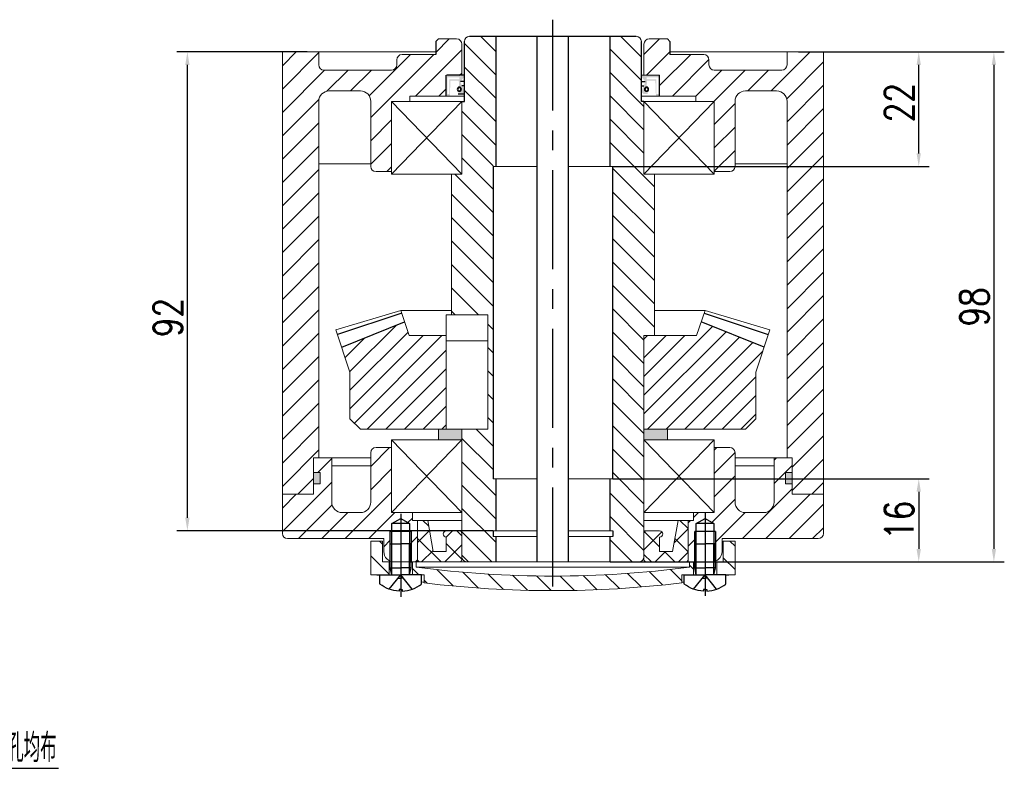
# Model space of a CAD drawing. Header units: inches. Extents: x 331 to 12887, y -474 to 4488.
# Tile 5 of 122: x 2855 to 3045, y -235 to -91. Entities that reach past the tile are written whole.
import ezdxf

# ---------------------------------------------------------------- set-up
doc = ezdxf.new("R2010")
doc.units = ezdxf.units.IN
doc.header["$LTSCALE"] = 10
doc.header["$MEASUREMENT"] = 0
doc.linetypes.add('CENTER', pattern=[10.16, 6.35, -1.27, 1.27, -1.27])
doc.linetypes.add('HIDDEN', pattern=[1.905, 1.27, -0.635])
for name, color, linetype in [('1轮廓实线层', 7, 'Continuous'), ('2细线层', 4, 'Continuous'), ('3中心线层', 1, 'CENTER'), ('4虚线层', 6, 'HIDDEN'), ('5剖面线层', 2, 'Continuous'), ('7标注层', 4, 'Continuous')]:
    doc.layers.add(name, color=color, linetype=linetype)
doc.styles.add('PC_TEXTSTYLE', font='isocp.shx', dxfattribs={"width": 0.8, "bigfont": 'HZFS.SHX'})
doc.styles.add('TH_GBDIM', font='romans.shx', dxfattribs={"width": 0.8, "bigfont": 'gbcbig.shx'})
doc.dimstyles.new('TH_GBDIM', dxfattribs={"dimtxt": 3.5, "dimasz": 2.5, "dimexe": 2, "dimexo": 0, "dimgap": 1, "dimtad": 1, "dimdec": 4, "dimdsep": 46, "dimtxsty": 'TH_GBDIM', "dimcen": 0.09, "dimclrd": 4, "dimclre": 4, "dimclrt": 3, "dimadec": 0, "dimazin": 0, "dimtfac": 1, "dimtdec": 4, "dimtmove": 0, "dimatfit": 3, "dimfxl": 1, "dimtzin": 0, "dimarcsym": 0})
doc.dimstyles.new('直径标注A3', dxfattribs={"dimtxt": 3.5, "dimasz": 3, "dimexe": 2, "dimexo": 0.0625, "dimgap": 1, "dimtad": 1, "dimtih": 1, "dimtoh": 1, "dimdsep": 46, "dimtxsty": 'PC_TEXTSTYLE', "dimsah": 1, "dimcen": 0.09, "dimclrt": 3, "dimadec": 0, "dimazin": 0, "dimtfac": 0.7, "dimtmove": 0, "dimatfit": 0, "dimfxl": 1, "dimtzin": 0, "dimarcsym": 0})
pattern_1 = [(45, (2335.1374, -388.2006), (-2.245064, 2.245064), [])]
pattern_2 = [(45, (1776.156, -332.8823), (-2.245064, 2.245064), []), (135, (1776.156, -332.8823), (-2.245064, -2.245064), [])]
pattern_3 = [(315, (-154.8456, 166.89), (2.245064, 2.245064), [])]

# ---------------------------------------------------------------- blocks, each defined once
blk = doc.blocks.new('A$C74117F13')
at = {"linetype": 'Continuous', "lineweight": 0}
h = blk.add_hatch(dxfattribs=at)
h.set_pattern_fill('ANSI31', color=4, angle=-90, style=0)
h.set_pattern_definition(pattern_3)
h.paths.add_polyline_path([(2.25, 10.7), (0, 10.7), (0, 4.2), (3.5, 4.2), (3.5, 6.7), (2.25, 6.7)], flags=0)
h = blk.add_hatch(dxfattribs=at)
h.set_pattern_fill('ANSI31', color=4, angle=-90, style=0)
h.set_pattern_definition(pattern_3)
h.paths.add_polyline_path([(70, 10.7), (67.75, 10.7), (67.75, 6.7), (66.5, 6.7), (66.5, 4.2), (70, 4.2)], flags=0)
at = {"layer": '5剖面线层'}
h = blk.add_hatch(dxfattribs=at)
h.set_pattern_fill('ANSI31', color=4, angle=-90, style=0)
h.set_pattern_definition([(315, (-138.2244, 164.8017), (2.245064, 2.245064), [])])
h.paths.add_polyline_path([(35, 4), (35, 1.2, 0.030167), (59.75, 2.69), (59.75, 4.2), (62, 4.2), (62, 6.7), (61.25, 6.7), (61.25, 5.7, -0.032451)])
h.paths.add_polyline_path([(35, 1.2), (35, 4, -0.032451), (8.75, 5.7), (8.75, 6.7), (8, 6.7), (8, 4.2), (10.25, 4.2), (10.25, 2.69, 0.030167)])
at = {"color": 7, "linetype": 'Continuous', "lineweight": 15}
for p, q in [((0, 4.2), (0, 10.7)), ((0, 10.7), (2.25, 10.7)), ((2.25, 10.7), (2.25, 6.7)), ((67.75, 6.7), (67.75, 10.7)), ((67.75, 10.7), (70, 10.7)), ((70, 10.7), (70, 4.2)), ((2.25, 6.7), (3.5, 6.7)), ((3.5, 6.7), (3.5, 4.2)), ((8, 4.2), (8, 6.7)), ((8, 6.7), (8.75, 6.7)), ((8.75, 6.7), (8.75, 5.7)), ((61.25, 6.7), (8.75, 6.7)), ((61.25, 5.7), (8.75, 5.7)), ((61.25, 5.7), (61.25, 6.7)), ((61.25, 6.7), (62, 6.7)), ((62, 6.7), (62, 4.2)), ((66.5, 4.2), (66.5, 6.7)), ((66.5, 6.7), (67.75, 6.7)), ((0, 4.2), (3.5, 4.2)), ((3.5, 4.2), (8, 4.2)), ((8, 4.2), (10.25, 4.2)), ((10.25, 2.69), (10.25, 4.2)), ((59.75, 4.2), (62, 4.2)), ((59.75, 4.2), (59.75, 2.69)), ((62, 4.2), (66.5, 4.2)), ((66.5, 4.2), (70, 4.2))]:
    blk.add_line(p, q, dxfattribs=at)
for centre, radius, start, end in [((35, 206.86), 202.87, 262.5653, 277.4347), ((35.04, 193.53), 192.34, 259.8629, 260.0315), ((34.96, 193.53), 192.34, 279.9685, 280.1371), ((35.04, 193.53), 192.34, 262.443, 262.5932), ((35, 206.86), 205.67, 263.0883, 276.9117), ((34.96, 193.53), 192.34, 277.4068, 277.557)]:
    blk.add_arc(centre, radius, start, end, dxfattribs=at)
at = {"layer": '1轮廓实线层'}
for p, q in [((4.05, 14.08), (5.75, 15.07)), ((7.45, 14.08), (4.05, 14.08)), ((4.05, 6.64), (4.05, 14.08)), ((5.75, 15.07), (7.45, 14.08)), ((7.45, 14.08), (7.45, 6.58)), ((62.55, 14.08), (64.25, 15.07)), ((65.95, 14.08), (62.55, 14.08)), ((62.55, 6.64), (62.55, 14.08)), ((64.25, 15.07), (65.95, 14.08)), ((65.95, 14.08), (65.95, 6.58)), ((7.75, 12.58), (3.75, 12.58)), ((66.25, 12.58), (62.25, 12.58))]:
    blk.add_line(p, q, dxfattribs=at)
at = {"layer": '1轮廓实线层', "extrusion": (1.22465e-16, -7.4988e-33, -1)}
for points in [[(-3.75, 5.6), (-3.75, 10.2), (-5.75, 10.2)], [(-62.25, 5.6), (-62.25, 10.2), (-64.25, 10.2)], [(-4.05, 4.2), (-3.75, 5.6), (-5.75, 5.6)], [(-62.55, 4.2), (-62.25, 5.6), (-64.25, 5.6)]]:
    blk.add_lwpolyline(points, dxfattribs=at)
at = {"layer": '1轮廓实线层'}
for points in [[(7.75, 5.6), (7.75, 10.2), (5.75, 10.2)], [(66.25, 5.6), (66.25, 10.2), (64.25, 10.2)], [(7.45, 4.2), (7.75, 5.6), (5.75, 5.6)], [(9.75, 2.47), (9.75, 4.2), (5.75, 4.2)], [(65.95, 4.2), (66.25, 5.6), (64.25, 5.6)], [(68.25, 2.47), (68.25, 4.2), (64.25, 4.2)], [(5.75, 1.41), (6.06, 1.41), (6.06, 1.1)], [(64.25, 1.41), (64.56, 1.41), (64.56, 1.1)]]:
    blk.add_lwpolyline(points, dxfattribs=at)
at = {"layer": '1轮廓实线层', "extrusion": (-1.22465e-16, 7.4988e-33, -1)}
for points in [[(-1.75, 2.47), (-1.75, 4.2), (-5.75, 4.2)], [(-60.25, 2.47), (-60.25, 4.2), (-64.25, 4.2)], [(-5.75, 1.41), (-5.44, 1.41), (-5.44, 1.1)], [(-64.25, 1.41), (-63.94, 1.41), (-63.94, 1.1)]]:
    blk.add_lwpolyline(points, dxfattribs=at)
for centre in [(-5.75, 7.59), (-64.25, 7.59)]:
    blk.add_arc(centre, 6.5, 272.7336, 307.9799, dxfattribs=at)
at = {"layer": '1轮廓实线层'}
for centre in [(5.75, 7.59), (64.25, 7.59)]:
    blk.add_arc(centre, 6.5, 272.7336, 307.9799, dxfattribs=at)
at = {"layer": '2细线层'}
for p, q in [((3.75, 6.73), (3.75, 12.58)), ((7.75, 12.58), (7.75, 6.58)), ((62.25, 6.73), (62.25, 12.58)), ((66.25, 12.58), (66.25, 6.58))]:
    blk.add_line(p, q, dxfattribs=at)
at = {"layer": '2细线层', "extrusion": (1.22465e-16, -7.4988e-33, -1)}
for points in [[(-4.05, 4.2), (-4.05, 10.2)], [(-62.55, 4.2), (-62.55, 10.2)]]:
    blk.add_lwpolyline(points, dxfattribs=at)
at = {"layer": '2细线层'}
for points in [[(7.45, 4.2), (7.45, 10.2)], [(65.95, 4.2), (65.95, 10.2)]]:
    blk.add_lwpolyline(points, dxfattribs=at)
at = {"layer": '3中心线层'}
for p, q in [((5.75, 15.92), (5.75, 0)), ((64.25, 16.3), (64.25, 0.19))]:
    blk.add_line(p, q, dxfattribs=at)
at = {"layer": '4虚线层', "extrusion": (-1.22465e-16, 7.4988e-33, -1)}
for p, q in [((3.55, 1.47), (5.75, 4.2)), ((62.05, 1.47), (64.25, 4.2)), ((5.25, 3.58), (5.75, 3.58)), ((63.75, 3.58), (64.25, 3.58))]:
    blk.add_line(p, q, dxfattribs=at)
at = {"layer": '4虚线层'}
for p, q in [((7.95, 1.47), (5.75, 4.2)), ((66.45, 1.47), (64.25, 4.2)), ((6.25, 3.58), (5.75, 3.58)), ((64.75, 3.58), (64.25, 3.58))]:
    blk.add_line(p, q, dxfattribs=at)
blk = doc.blocks.new('*D358')
at = {"layer": '7标注层', "color": 4, "lineweight": -2, "transparency": 16777216}
for p, q in [((2969.47, -179.59), (3030.29, -179.59)), ((3028.29, -182.09), (3028.29, -193.09)), ((2968.97, -195.59), (3030.29, -195.59))]:
    blk.add_line(p, q, dxfattribs=at)
at = {"layer": '7标注层', "color": 4, "transparency": 16777216}
for points in [[(3027.87, -182.09), (3028.7, -182.09), (3028.29, -179.59)], [(3027.87, -193.09), (3028.7, -193.09), (3028.29, -195.59)]]:
    blk.add_solid(points, dxfattribs=at)
at = {"layer": 'Defpoints', "color": 0, "transparency": 16777216}
for p in [(2969.47, -179.59), (2968.97, -195.59), (3028.29, -195.59)]:
    blk.add_point(p, dxfattribs=at)
at = {"layer": '7标注层', "color": 3, "transparency": 16777216, "insert": (3024.54, -187.59), "char_height": 5.5, "attachment_point": 5, "rotation": 90, "style": 'TH_GBDIM'}
blk.add_mtext('16', dxfattribs=at)
blk = doc.blocks.new('*D361')
at = {"layer": '7标注层', "color": 4, "lineweight": -2, "transparency": 16777216}
for p, q in [((3005.19, -97.59), (3030.29, -97.59)), ((3028.29, -117.09), (3028.29, -100.09)), ((2969.47, -119.59), (3030.29, -119.59))]:
    blk.add_line(p, q, dxfattribs=at)
at = {"layer": '7标注层', "color": 4, "transparency": 16777216}
for points in [[(3027.87, -100.09), (3028.7, -100.09), (3028.29, -97.59)], [(3027.87, -117.09), (3028.7, -117.09), (3028.29, -119.59)]]:
    blk.add_solid(points, dxfattribs=at)
at = {"layer": 'Defpoints', "color": 0, "transparency": 16777216}
for p in [(3005.19, -97.59), (3028.29, -97.59), (2969.47, -119.59)]:
    blk.add_point(p, dxfattribs=at)
at = {"layer": '7标注层', "color": 3, "transparency": 16777216, "insert": (3024.54, -107.34), "char_height": 5.5, "attachment_point": 5, "rotation": 90, "style": 'TH_GBDIM'}
blk.add_mtext('22', dxfattribs=at)
blk = doc.blocks.new('*D362')
at = {"layer": '7标注层', "color": 4, "lineweight": -2, "transparency": 16777216}
for p, q in [((2910.76, -97.59), (2885.72, -97.59)), ((2887.72, -187.09), (2887.72, -100.09)), ((2946.47, -189.59), (2885.72, -189.59))]:
    blk.add_line(p, q, dxfattribs=at)
at = {"layer": '7标注层', "color": 4, "transparency": 16777216}
for points in [[(2887.31, -100.09), (2888.14, -100.09), (2887.72, -97.59)], [(2887.31, -187.09), (2888.14, -187.09), (2887.72, -189.59)]]:
    blk.add_solid(points, dxfattribs=at)
at = {"layer": 'Defpoints', "color": 0, "transparency": 16777216}
for p in [(2887.72, -97.59), (2910.76, -97.59), (2946.47, -189.59)]:
    blk.add_point(p, dxfattribs=at)
at = {"layer": '7标注层', "color": 3, "transparency": 16777216, "insert": (2883.97, -148.62), "char_height": 5.5, "attachment_point": 5, "rotation": 90, "style": 'TH_GBDIM'}
blk.add_mtext('92', dxfattribs=at)
blk = doc.blocks.new('*D363')
at = {"layer": '7标注层', "color": 4, "lineweight": -2, "transparency": 16777216}
for p, q in [((3005.19, -97.59), (3044.73, -97.59)), ((3042.73, -100.09), (3042.73, -193.09)), ((2973.62, -195.59), (3044.73, -195.59))]:
    blk.add_line(p, q, dxfattribs=at)
at = {"layer": '7标注层', "color": 4, "transparency": 16777216}
for points in [[(3042.32, -100.09), (3043.15, -100.09), (3042.73, -97.59)], [(3042.32, -193.09), (3043.15, -193.09), (3042.73, -195.59)]]:
    blk.add_solid(points, dxfattribs=at)
at = {"layer": 'Defpoints', "color": 0, "transparency": 16777216}
for p in [(3005.19, -97.59), (2973.62, -195.59), (3042.73, -195.59)]:
    blk.add_point(p, dxfattribs=at)
at = {"layer": '7标注层', "color": 3, "transparency": 16777216, "insert": (3038.98, -146.59), "char_height": 5.5, "attachment_point": 5, "rotation": 90, "style": 'TH_GBDIM'}
blk.add_mtext('98', dxfattribs=at)
blk = doc.blocks.new('*D864')
at = {"layer": '7标注层', "color": 0, "lineweight": -2, "transparency": 16777216}
for p, q in [((2797.26, -195.03), (2795.62, -193.15)), ((2798.9, -196.92), (2802.85, -201.44)), ((2804.49, -203.32), (2832.33, -235.22)), ((2832.33, -235.22), (2862.98, -235.22))]:
    blk.add_line(p, q, dxfattribs=at)
at = {"layer": '7标注层', "color": 0, "transparency": 16777216}
for points in [[(2797.57, -194.76), (2796.95, -195.31), (2798.9, -196.92)], [(2804.81, -203.05), (2804.18, -203.59), (2802.85, -201.44)]]:
    blk.add_solid(points, dxfattribs=at)
at = {"layer": 'Defpoints', "color": 0, "transparency": 16777216}
for p in [(2798.9, -196.92), (2802.85, -201.44)]:
    blk.add_point(p, dxfattribs=at)
at = {"layer": '7标注层', "color": 3, "transparency": 16777216, "insert": (2848.15, -231.29), "char_height": 5.5, "attachment_point": 5, "style": 'TH_GBDIM'}
blk.add_mtext('{4-%%C9}{}{}{通孔均布}', dxfattribs=at)

msp = doc.modelspace()

# ---------------------------------------------------------------- hatches: boundary and pattern name
at = {"layer": '5剖面线层'}
h = msp.add_hatch(dxfattribs=at)
h.set_pattern_fill('ANSI31', color=256, angle=270)
h.set_pattern_definition([(315, (2335.1374, -388.2006), (2.245064, 2.245064), [])])
edge = h.paths.add_edge_path()
edge.add_line((2946.47461, -117.09031), (2946.97461, -117.09031))
edge.add_line((2946.97461, -117.09031), (2946.97461, -94.59031))
edge.add_line((2946.97461, -94.59031), (2941.97461, -94.59031))
edge.add_arc((2941.97461, -95.59031), 1, 90, 180)
edge.add_line((2940.97461, -95.59031), (2940.97461, -107.09031))
edge.add_line((2940.97461, -107.09031), (2940.47461, -107.09031))
edge.add_line((2940.47461, -107.09031), (2940.47461, -121.09031))
edge.add_line((2940.47461, -121.09031), (2938.47461, -121.09031))
edge.add_line((2938.47461, -121.09031), (2938.47461, -148.09031))
edge.add_line((2938.47461, -148.09031), (2945.47461, -148.09031))
edge.add_line((2945.47461, -148.09031), (2945.47461, -170.09031))
edge.add_line((2945.47461, -170.09031), (2940.47461, -170.09031))
edge.add_line((2940.47461, -170.09031), (2940.47461, -194.59031))
edge.add_arc((2941.47461, -194.59031), 1, 180, 270.0158522)
edge.add_line((2941.47489, -195.59031), (2945.97461, -195.59031))
edge.add_line((2945.97461, -195.59031), (2946.97461, -195.59031))
edge.add_line((2946.97461, -195.59031), (2946.97461, -190.69031))
edge.add_line((2946.97461, -190.69031), (2946.47461, -190.69031))
edge.add_line((2946.47461, -190.69031), (2946.47461, -189.59031))
edge.add_line((2946.47461, -189.59031), (2946.97461, -189.59031))
edge.add_line((2946.97461, -189.59031), (2946.97461, -179.59031))
edge.add_line((2946.97461, -179.59031), (2946.47461, -179.59031))
edge.add_line((2946.47461, -179.59031), (2946.47461, -117.09031))
edge = h.paths.add_edge_path()
edge.add_line((2977.47461, -121.09031), (2975.47461, -121.09031))
edge.add_line((2975.47461, -121.09031), (2975.47461, -107.09031))
edge.add_line((2975.47461, -107.09031), (2974.97461, -107.09031))
edge.add_line((2974.97461, -107.09031), (2974.97461, -95.59031))
edge.add_arc((2973.97461, -95.59031), 1, 360, 450)
edge.add_line((2973.97461, -94.59031), (2968.97461, -94.59031))
edge.add_line((2968.97461, -94.59031), (2968.97461, -117.09031))
edge.add_line((2968.97461, -117.09031), (2969.47461, -117.09031))
edge.add_line((2969.47461, -117.09031), (2969.47461, -179.59031))
edge.add_line((2969.47461, -179.59031), (2968.97461, -179.59031))
edge.add_line((2968.97461, -179.59031), (2968.97461, -189.59031))
edge.add_line((2968.97461, -189.59031), (2969.47461, -189.59031))
edge.add_line((2969.47461, -189.59031), (2969.47461, -190.69031))
edge.add_line((2969.47461, -190.69031), (2968.97461, -190.69031))
edge.add_line((2968.97461, -190.69031), (2968.97461, -195.59031))
edge.add_line((2968.97461, -195.59031), (2974.47489, -195.59031))
edge.add_arc((2974.47461, -194.59031), 1, 270.0158521, 360)
edge.add_line((2975.47461, -194.59031), (2975.47461, -152.09031))
edge.add_line((2975.47461, -152.09031), (2976.8492, -152.09031))
edge.add_line((2976.8492, -152.09031), (2977.47461, -152.09031))
edge.add_line((2977.47461, -152.09031), (2977.47461, -121.09031))
h = msp.add_hatch(dxfattribs=at)
h.set_pattern_fill('ANSI31', color=256)
h.set_pattern_definition(pattern_1)
h.paths.add_polyline_path([(2937.47461, -102.09031), (2940.47461, -102.09031), (2940.47461, -96.09031, 0.414213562), (2939.47461, -95.09031), (2935.97461, -95.09031), (2935.47461, -95.59031), (2935.47461, -98.09031), (2932.47461, -98.09031), (2931.97461, -98.09031), (2928.97461, -98.09031, 0.414213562), (2927.97461, -99.09031), (2927.97461, -100.09031, -0.414213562), (2926.97461, -101.09031), (2913.97461, -101.09031, -0.414213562), (2912.97461, -100.09031), (2912.97461, -97.59031), (2905.97462, -97.59031), (2905.97462, -182.59031), (2911.97461, -182.59031), (2911.97461, -175.59031), (2912.97461, -175.59031), (2912.97461, -107.09417, -0.414778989), (2914.97461, -105.09031), (2920.97461, -105.09031, -0.414213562), (2922.97461, -107.09031), (2922.97461, -119.59031, 0.414213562), (2923.97461, -120.59031), (2926.97461, -120.59031), (2926.97461, -107.09031), (2930.47461, -107.09031), (2930.47461, -106.09031), (2937.47461, -106.09031)])
h = msp.add_hatch(dxfattribs=at)
h.set_pattern_fill('ANSI31', color=256)
h.set_pattern_definition(pattern_1)
h.paths.add_polyline_path([(2978.47461, -102.09031), (2975.47461, -102.09031), (2975.47461, -96.09031, -0.414213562), (2976.47461, -95.09031), (2979.97461, -95.09031), (2980.47461, -95.59031), (2980.47461, -98.09031), (2983.47461, -98.09031), (2983.97461, -98.09031), (2986.97461, -98.09031, -0.414213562), (2987.97461, -99.09031), (2987.97461, -100.09031, 0.414213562), (2988.97461, -101.09031), (3001.97461, -101.09031, 0.414213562), (3002.97461, -100.09031), (3002.97461, -97.59031), (3009.97461, -97.59031), (3009.97461, -182.59031), (3003.97461, -182.59031), (3003.97461, -175.59031), (3002.97461, -175.59031), (3002.97461, -107.09417, 0.414778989), (3000.97461, -105.09031), (2994.97461, -105.09031, 0.414213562), (2992.97461, -107.09031), (2992.97461, -119.59031, -0.414213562), (2991.97461, -120.59031), (2988.97461, -120.59031), (2988.97461, -107.09031), (2985.47461, -107.09031), (2985.47461, -106.09031), (2978.47461, -106.09031)])
h = msp.add_hatch(color=2, dxfattribs=at)
h.dxf.hatch_style = 1
h.paths.add_polyline_path([(2939.97461, -104.35698, -0.414213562), (2940.37461, -104.75698, -0.577350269), (2939.77461, -105.10339), (2939.77461, -105.69031), (2940.57461, -105.69031), (2940.97461, -105.29031), (2940.57461, -104.09031), (2940.47461, -104.09031), (2940.22461, -103.29031), (2940.97461, -102.29031), (2940.44961, -102.09031), (2940.24961, -102.29031), (2940.04961, -102.09031), (2937.67461, -102.09031), (2937.47461, -102.49031), (2937.47461, -105.69031), (2937.67461, -106.09031), (2938.17461, -106.09031), (2938.27461, -103.09031), (2939.87461, -103.09031)])
h.paths.add_polyline_path([(2939.97461, -102.89031), (2938.07461, -102.89031), (2938.07461, -105.69031), (2937.67461, -105.69031), (2937.67461, -102.49031), (2939.97461, -102.49031)], flags=16)
h = msp.add_hatch(color=2, dxfattribs=at)
h.dxf.hatch_style = 1
h.paths.add_polyline_path([(2975.97461, -104.35698, 0.414213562), (2975.57461, -104.75698, 0.577350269), (2976.17461, -105.10339), (2976.17461, -105.69031), (2975.37461, -105.69031), (2974.97461, -105.29031), (2975.37461, -104.09031), (2975.47461, -104.09031), (2975.72461, -103.29031), (2974.97461, -102.29031), (2975.49961, -102.09031), (2975.69961, -102.29031), (2975.89961, -102.09031), (2978.27461, -102.09031), (2978.47461, -102.49031), (2978.47461, -105.69031), (2978.27461, -106.09031), (2977.77461, -106.09031), (2977.67461, -103.09031), (2976.07461, -103.09031)])
h.paths.add_polyline_path([(2975.97461, -102.89031), (2977.87461, -102.89031), (2977.87461, -105.69031), (2978.27461, -105.69031), (2978.27461, -102.49031), (2975.97461, -102.49031)], flags=16)
h = msp.add_hatch(dxfattribs=at)
h.set_pattern_fill('ANSI31', color=256, scale=0.8, style=0)
h.set_pattern_definition([(45, (2785.6083, -403.7158), (-1.796051, 1.796051), [])])
h.paths.add_polyline_path([(2996.97461, -159.09031), (2998.56893, -154.30735), (2986.47606, -149.47636), (2985.60474, -152.09031), (2975.47461, -152.09031), (2975.47461, -170.09031), (2979.97461, -170.09031), (2994.97461, -170.09031), (2996.97461, -168.09031)])
h.paths.add_polyline_path([(2937.47461, -170.09031), (2937.47461, -152.09031), (2930.34448, -152.09031), (2929.47317, -149.47636), (2917.38029, -154.30735), (2918.97461, -159.09031), (2918.97461, -168.09031), (2920.97461, -170.09031)])
h = msp.add_hatch(color=256, dxfattribs=at)
h.paths.add_polyline_path([(2935.97461, -170.09031), (2935.97461, -172.09031), (2940.47461, -172.09031), (2940.47461, -172.09031), (2940.47461, -170.09031)])
h.paths.add_polyline_path([(2979.97461, -172.09031), (2979.97461, -170.09031), (2978.77461, -170.09031), (2975.47461, -170.09031), (2975.47461, -172.09031), (2975.47461, -172.09031)])
h = msp.add_hatch(dxfattribs=at)
h.set_pattern_fill('ANSI31', color=256, style=0)
h.set_pattern_definition([(45, (2768.1877, -462.2152), (-2.245064, 2.245064), [])])
edge = h.paths.add_edge_path()
edge.add_line((2927.02461, -188.20233), (2928.72461, -187.22083))
edge.add_line((2928.72461, -187.22083), (2930.42461, -188.20233))
edge.add_line((2930.42461, -188.20233), (2930.42461, -189.70233))
edge.add_line((2930.42461, -189.70233), (2930.72461, -189.70233))
edge.add_line((2930.72461, -189.70233), (2930.72461, -195.59031))
edge.add_line((2930.72461, -195.59031), (2931.97461, -195.59031))
edge.add_line((2931.97461, -195.59031), (2931.97461, -187.59031))
edge.add_line((2931.97461, -187.59031), (2930.97461, -187.59031))
edge.add_line((2930.97461, -187.59031), (2930.97461, -186.09031))
edge.add_line((2930.97461, -186.09031), (2926.97461, -186.09031))
edge.add_line((2926.97461, -186.09031), (2926.97461, -173.59031))
edge.add_line((2926.97461, -173.59031), (2923.97461, -173.59031))
edge.add_arc((2923.97461, -174.59031), 1, 90, 180)
edge.add_line((2922.97461, -174.59031), (2922.97461, -184.09031))
edge.add_arc((2920.97461, -184.09031), 2, -90, 0, ccw=False)
edge.add_line((2920.97461, -186.09031), (2917.47461, -186.09031))
edge.add_arc((2917.47461, -184.09031), 2, 180, 270, ccw=False)
edge.add_line((2915.47461, -184.09031), (2915.47461, -175.59031))
edge.add_line((2915.47461, -175.59031), (2911.97461, -175.59031))
edge.add_line((2911.97461, -175.59031), (2911.97461, -178.39031))
edge.add_line((2911.97461, -178.39031), (2913.27461, -178.39031))
edge.add_line((2913.27461, -178.39031), (2913.27461, -180.59031))
edge.add_line((2913.27461, -180.59031), (2911.97461, -180.59031))
edge.add_line((2911.97461, -180.59031), (2911.97461, -182.59031))
edge.add_line((2911.97461, -182.59031), (2905.97461, -182.58982))
edge.add_line((2905.97461, -182.58982), (2905.97462, -190.0908))
edge.add_arc((2906.97461, -190.09032), 0.99999, 180.02764, 270.1060255)
edge.add_line((2906.97646, -191.09031), (2925.47461, -191.09031))
edge.add_line((2925.47461, -191.09031), (2925.47461, -193.59031))
edge.add_arc((2927.47461, -193.59031), 2, 180, 247.9757079)
edge.add_line((2926.72461, -195.44436), (2926.72461, -192.09031))
edge.add_line((2926.72461, -192.09031), (2926.72461, -189.70233))
edge.add_line((2926.72461, -189.70233), (2927.02461, -189.70233))
edge.add_line((2927.02461, -189.70233), (2927.02461, -188.20233))
edge = h.paths.add_edge_path()
edge.add_line((3009.97461, -182.59031), (3003.97461, -182.59031))
edge.add_line((3003.97461, -182.59031), (3003.97461, -180.59034))
edge.add_line((3003.97461, -180.59034), (3002.67462, -180.59033))
edge.add_line((3002.67462, -180.59033), (3002.67462, -178.39033))
edge.add_line((3002.67462, -178.39033), (3003.97461, -178.39034))
edge.add_line((3003.97461, -178.39034), (3003.97461, -175.59031))
edge.add_line((3003.97461, -175.59031), (3002.97461, -175.59031))
edge.add_line((3002.97461, -175.59031), (3000.47461, -175.59031))
edge.add_line((3000.47461, -175.59031), (3000.47461, -184.09031))
edge.add_arc((2998.47461, -184.09031), 2, -90, 0, ccw=False)
edge.add_line((2998.47461, -186.09031), (2994.97461, -186.09031))
edge.add_arc((2994.97461, -184.09031), 2, 180, 270, ccw=False)
edge.add_line((2992.97461, -184.09031), (2992.97461, -174.59031))
edge.add_arc((2991.97461, -174.59031), 1, 0, 90)
edge.add_line((2991.97461, -173.59031), (2988.97461, -173.59031))
edge.add_line((2988.97461, -173.59031), (2988.97461, -186.09031))
edge.add_line((2988.97461, -186.09031), (2987.22461, -186.09031))
edge.add_line((2987.22461, -186.09031), (2987.22461, -187.22083))
edge.add_line((2987.22461, -187.22083), (2988.92461, -188.20233))
edge.add_line((2988.92461, -188.20233), (2988.92461, -189.70233))
edge.add_line((2988.92461, -189.70233), (2989.22461, -189.70233))
edge.add_line((2989.22461, -189.70233), (2989.22461, -195.44436))
edge.add_arc((2988.47461, -193.59031), 2, 292.0242921, 360)
edge.add_line((2990.47461, -193.59031), (2990.47461, -191.09031))
edge.add_line((2990.47461, -191.09031), (3008.97646, -191.09031))
edge.add_arc((3008.97461, -190.09031), 1, 270.1058718, 359.8493648)
edge.add_line((3009.97461, -190.09294), (3009.97461, -182.59031))
edge = h.paths.add_edge_path()
edge.add_line((2987.22461, -186.09031), (2984.97461, -186.09031))
edge.add_line((2984.97461, -186.09031), (2984.97461, -187.59031))
edge.add_line((2984.97461, -187.59031), (2983.97461, -187.59031))
edge.add_line((2983.97461, -187.59031), (2983.97461, -195.08979))
edge.add_arc((2983.47461, -195.09031), 0.5, -0.0592319, 0.0592319, ccw=False)
edge.add_line((2983.97461, -195.09083), (2983.97461, -195.59031))
edge.add_line((2983.97461, -195.59031), (2984.22461, -195.59031))
edge.add_line((2984.22461, -195.59031), (2984.97461, -195.59031))
edge.add_line((2984.97461, -195.59031), (2985.22461, -195.59031))
edge.add_line((2985.22461, -195.59031), (2985.22461, -192.09031))
edge.add_line((2985.22461, -192.09031), (2985.22461, -189.70233))
edge.add_line((2985.22461, -189.70233), (2985.52461, -189.70233))
edge.add_line((2985.52461, -189.70233), (2985.52461, -188.20233))
edge.add_line((2985.52461, -188.20233), (2987.22461, -187.22083))
edge.add_line((2987.22461, -187.22083), (2987.22461, -186.09031))
h = msp.add_hatch(color=256, dxfattribs=at)
h.paths.add_polyline_path([(2911.97461, -180.59031), (2913.27461, -180.59031), (2913.27461, -178.39031), (2911.97461, -178.39031)])
h.paths.add_polyline_path([(3002.67462, -180.59033), (3003.97461, -180.59034), (3003.97461, -178.39034), (3002.67462, -178.39033)])
at = {"layer": '5剖面线层', "linetype": 'Continuous', "lineweight": 0}
h = msp.add_hatch(dxfattribs=at)
h.set_pattern_fill('ANSI37', color=2, style=0)
h.set_pattern_definition(pattern_2)
edge = h.paths.add_edge_path(flags=0)
edge.add_line((2939.97461, -189.59031), (2937.47461, -189.59031))
edge.add_arc((2937.47461, -190.19031), 0.6, 90, 270)
edge.add_line((2937.47461, -190.79031), (2937.47461, -193.59031))
edge.add_line((2937.47461, -193.59031), (2934.97461, -193.59031))
edge.add_line((2934.97461, -193.59031), (2933.91665, -187.59031))
edge.add_line((2933.91665, -187.59031), (2931.97461, -187.59031))
edge.add_line((2931.97461, -187.59031), (2931.97461, -195.09031))
edge.add_arc((2932.47461, -195.09031), 0.5, 180, 270)
edge.add_line((2932.47461, -195.59031), (2939.97461, -195.59031))
edge.add_arc((2939.97461, -195.09031), 0.5, 270, 360)
edge.add_line((2940.47461, -195.09031), (2940.47461, -190.09031))
edge.add_arc((2939.97461, -190.09031), 0.5, 0, 90)
h = msp.add_hatch(dxfattribs=at)
h.set_pattern_fill('ANSI37', color=2, style=0)
h.set_pattern_definition(pattern_2)
edge = h.paths.add_edge_path(flags=0)
edge.add_line((2978.47461, -189.59031), (2975.97461, -189.59031))
edge.add_arc((2975.97461, -190.09031), 0.5, 90, 180)
edge.add_line((2975.47461, -190.09031), (2975.47461, -195.09031))
edge.add_arc((2975.97461, -195.09031), 0.5, 180, 270)
edge.add_line((2975.97461, -195.59031), (2983.47461, -195.59031))
edge.add_arc((2983.47461, -195.09031), 0.5, 270, 360)
edge.add_line((2983.97461, -195.09031), (2983.97461, -187.59031))
edge.add_line((2983.97461, -187.59031), (2982.03257, -187.59031))
edge.add_line((2982.03257, -187.59031), (2980.97461, -193.59031))
edge.add_line((2980.97461, -193.59031), (2978.47461, -193.59031))
edge.add_line((2978.47461, -193.59031), (2978.47461, -190.79031))
edge.add_arc((2978.47461, -190.19031), 0.6, 270, 450)

# ---------------------------------------------------------------- linework, layer by layer
at = {"color": 7, "linetype": 'Continuous', "lineweight": 15}
for p, q in [((2935.97461, -95.09031), (2935.47461, -95.59031)), ((2935.97461, -95.09031), (2939.47461, -95.09031)), ((2979.97461, -95.09031), (2976.47461, -95.09031)), ((2979.97461, -95.09031), (2980.47461, -95.59031)), ((2905.97461, -97.59031), (2912.97461, -97.59031)), ((2905.97462, -97.59031), (2905.97462, -182.59031)), ((2912.97461, -100.09031), (2912.97461, -97.59031)), ((2935.47461, -97.59031), (2912.97461, -97.59031)), ((2928.97461, -98.09031), (2931.97461, -98.09031)), ((2932.47461, -98.09031), (2931.97461, -98.09031)), ((2932.47461, -98.09031), (2935.47461, -98.09031)), ((3002.97461, -97.59031), (2980.47461, -97.59031)), ((2983.97461, -98.09031), (2980.47461, -98.09031)), ((2983.97461, -98.09031), (2986.97461, -98.09031)), ((3002.97461, -97.59031), (3002.97461, -100.09031)), ((3002.97461, -97.59031), (3009.97461, -97.59031)), ((3009.97461, -97.59031), (3009.97461, -182.59031)), ((2927.97461, -100.09031), (2927.97461, -99.09031)), ((2940.47461, -98.59031), (2940.47461, -102.09031)), ((2940.47461, -98.59031), (2940.47461, -102.09031)), ((2987.97461, -99.09031), (2987.97461, -100.09031)), ((2913.97461, -101.09031), (2926.97461, -101.09031)), ((2937.47461, -102.09031), (2940.97461, -102.09031)), ((2978.47461, -102.09031), (2974.97461, -102.09031)), ((2988.97461, -101.09031), (3001.97461, -101.09031)), ((2920.97461, -105.09031), (2914.97461, -105.09031)), ((3000.97461, -105.09031), (2994.97461, -105.09031)), ((2912.97461, -107.09031), (2912.97461, -175.59031)), ((2922.97461, -107.09031), (2922.97461, -119.59031)), ((2926.97461, -107.09031), (2926.97461, -121.09031)), ((2940.47461, -107.09031), (2926.97461, -107.09031)), ((2930.47461, -107.09031), (2930.47461, -106.09031)), ((2931.97461, -106.09031), (2930.47461, -106.09031)), ((2930.47461, -106.09031), (2940.97461, -106.09031)), ((2933.91665, -106.09031), (2931.97461, -106.09031)), ((2933.91665, -106.09031), (2940.47461, -106.09031)), ((2940.47461, -107.09031), (2940.47461, -121.09031)), ((2974.97461, -106.09031), (2982.03257, -106.09031)), ((2975.47461, -121.09031), (2975.47461, -107.09031)), ((2988.97461, -107.09031), (2975.47461, -107.09031)), ((2983.97461, -106.09031), (2982.03257, -106.09031)), ((2985.47461, -106.09031), (2983.97461, -106.09031)), ((2985.47461, -106.09031), (2985.47461, -107.09031)), ((2988.97461, -121.09031), (2988.97461, -107.09031)), ((2992.97461, -119.59031), (2992.97461, -107.09031)), ((3002.97461, -107.09031), (3002.97461, -175.59031)), ((2922.97461, -119.09031), (2912.97461, -119.09031)), ((3002.97461, -119.09031), (2992.97461, -119.09031)), ((2926.97461, -120.59031), (2923.97461, -120.59031)), ((2926.97461, -121.09031), (2940.47461, -121.09031)), ((2938.47461, -121.09031), (2938.47461, -148.09031)), ((2946.47461, -119.59031), (2954.97461, -119.59031)), ((2960.97461, -119.59031), (2969.47461, -119.59031)), ((2988.97461, -121.09031), (2975.47461, -121.09031)), ((2977.47461, -152.09031), (2977.47461, -121.09031)), ((2991.97461, -120.59031), (2988.97461, -120.59031)), ((2916.28174, -151.0117), (2928.73446, -147.26023)), ((2938.47461, -147.26023), (2928.73446, -147.26023)), ((2930.34448, -152.09031), (2928.73446, -147.26023)), ((2987.21477, -147.26023), (2977.47461, -147.26023)), ((2987.21477, -147.26023), (2985.60474, -152.09031)), ((2987.21477, -147.26023), (2999.66748, -151.0117)), ((2937.47461, -148.09031), (2945.47461, -148.09031)), ((2937.47461, -170.09031), (2937.47461, -148.09031)), ((2945.47461, -170.09031), (2945.47461, -148.09031)), ((2918.97461, -159.09031), (2916.28174, -151.0117)), ((2999.66748, -151.0117), (2996.97461, -159.09031)), ((2937.47461, -152.09031), (2930.34448, -152.09031)), ((2945.47461, -153.09031), (2937.47461, -153.09031)), ((2976.8492, -152.09031), (2975.47461, -152.09031)), ((2975.47461, -194.59031), (2975.47461, -152.09031)), ((2976.8492, -152.09031), (2978.77461, -152.09031)), ((2985.60474, -152.09031), (2978.77461, -152.09031)), ((2918.97461, -168.09031), (2918.97461, -159.09031)), ((2996.97461, -159.09031), (2996.97461, -168.09031)), ((2920.97461, -170.09031), (2918.97461, -168.09031)), ((2996.97461, -168.09031), (2994.97461, -170.09031)), ((2945.47461, -170.09031), (2920.97461, -170.09031)), ((2935.97461, -170.09031), (2935.97461, -172.09031)), ((2935.97461, -170.09031), (2940.47461, -170.09031)), ((2940.47461, -170.09031), (2940.47461, -172.09031)), ((2940.47461, -170.09031), (2940.47461, -194.59031)), ((2975.47461, -172.09031), (2975.47461, -170.09031)), ((2975.47461, -170.09031), (2979.97461, -170.09031)), ((2994.97461, -170.09031), (2978.77461, -170.09031)), ((2979.97461, -172.09031), (2979.97461, -170.09031)), ((2926.97461, -186.09031), (2926.97461, -172.09031)), ((2940.47461, -172.09031), (2926.97461, -172.09031)), ((2988.97461, -172.09031), (2975.47461, -172.09031)), ((2988.97461, -172.09031), (2988.97461, -186.09031)), ((2923.97461, -173.59031), (2926.97461, -173.59031)), ((2940.47461, -185.09031), (2940.47461, -173.09031)), ((2988.97461, -173.59031), (2991.97461, -173.59031)), ((2911.97461, -175.59031), (2911.97461, -182.59031)), ((2911.97461, -175.59031), (2915.47461, -175.59031)), ((2912.97461, -175.59031), (2911.97461, -175.59031)), ((2911.97461, -182.59031), (2911.97461, -175.59031)), ((2915.47461, -184.09031), (2915.47461, -175.59031)), ((2922.97461, -175.59031), (2915.47461, -175.59031)), ((2922.97461, -174.59031), (2922.97461, -184.09031)), ((2992.97461, -184.09031), (2992.97461, -174.59031)), ((3000.47461, -175.59031), (2992.97461, -175.59031)), ((3000.47461, -175.59031), (3000.47461, -184.09031)), ((3000.47461, -175.59031), (3003.97461, -175.59031)), ((3003.97461, -175.59031), (3002.97461, -175.59031)), ((3003.97461, -182.59031), (3003.97461, -175.59031)), ((3003.97461, -175.59031), (3003.97461, -182.59031)), ((2915.47461, -177.09031), (2922.97461, -177.09031)), ((2992.97461, -177.09031), (3000.47461, -177.09031)), ((2911.97461, -178.39031), (2913.27461, -178.39031)), ((2913.27461, -180.59031), (2913.27461, -178.39031)), ((2946.47461, -179.59031), (2954.97461, -179.59031)), ((2960.97461, -179.59031), (2969.47461, -179.59031)), ((3002.67462, -180.59033), (3002.67462, -178.39033)), ((3003.97462, -178.39034), (3002.67462, -178.39033)), ((2911.97461, -180.59031), (2913.27461, -180.59031)), ((3003.97462, -180.59034), (3002.67462, -180.59033)), ((2905.97462, -182.59031), (2911.97461, -182.59031)), ((2905.97462, -190.09031), (2905.97462, -182.59031)), ((2911.97461, -182.59031), (2908.97461, -182.59031)), ((3009.97461, -182.59031), (3003.97461, -182.59031)), ((3003.97461, -182.59031), (3009.97461, -182.59031)), ((3009.97461, -190.09031), (3009.97461, -182.59031)), ((2917.47461, -186.09031), (2920.97461, -186.09031)), ((2926.97461, -186.09031), (2940.47461, -186.09031)), ((2930.97461, -187.59031), (2930.97461, -186.09031)), ((2988.97461, -186.09031), (2975.47461, -186.09031)), ((2984.97461, -186.09031), (2984.97461, -187.59031)), ((2994.97461, -186.09031), (2998.47461, -186.09031)), ((2930.97461, -187.59031), (2931.97461, -187.59031)), ((2931.97461, -195.09031), (2931.97461, -187.59031)), ((2931.97461, -187.59031), (2933.91665, -187.59031)), ((2931.97461, -195.59031), (2931.97461, -187.59031)), ((2933.91665, -187.59031), (2934.97461, -193.59031)), ((2940.47461, -187.59031), (2933.91665, -187.59031)), ((2982.03257, -187.59031), (2975.47461, -187.59031)), ((2980.97461, -193.59031), (2982.03257, -187.59031)), ((2982.03257, -187.59031), (2983.97461, -187.59031)), ((2983.97461, -187.59031), (2983.97461, -195.09031)), ((2983.97461, -187.59031), (2983.97461, -195.59031)), ((2983.97461, -187.59031), (2984.97461, -187.59031)), ((2925.47461, -191.09031), (2906.97646, -191.09031)), ((2925.47461, -191.09031), (2925.47461, -193.59031)), ((2937.47461, -189.59031), (2939.97461, -189.59031)), ((2937.47461, -193.59031), (2937.47461, -190.79031)), ((2939.97461, -189.59031), (2940.47461, -189.59031)), ((2940.47461, -190.09031), (2940.47461, -195.09031)), ((2946.47461, -189.59031), (2954.97461, -189.59031)), ((2946.47461, -190.69031), (2954.97461, -190.69031)), ((2960.97461, -189.59031), (2969.47461, -189.59031)), ((2960.97461, -190.69031), (2969.47461, -190.69031)), ((2975.47461, -189.59031), (2975.97461, -189.59031)), ((2975.47461, -195.09031), (2975.47461, -190.09031)), ((2975.97461, -189.59031), (2978.47461, -189.59031)), ((2978.47461, -190.79031), (2978.47461, -193.59031)), ((3008.97461, -191.09031), (2990.47461, -191.09031)), ((2990.47461, -193.59031), (2990.47461, -191.09031)), ((2934.97461, -193.59031), (2937.47461, -193.59031)), ((2978.47461, -193.59031), (2980.97461, -193.59031)), ((2988.47461, -195.59031), (2927.47461, -195.59031)), ((2931.97461, -195.59031), (2932.47461, -195.59031)), ((2939.97461, -195.59031), (2932.47461, -195.59031)), ((2941.47461, -195.59031), (2939.97461, -195.59031)), ((2940.47461, -195.09031), (2940.60859, -195.09031)), ((2941.47461, -195.59031), (2945.97461, -195.59031)), ((2975.97461, -195.59031), (2974.47461, -195.59031)), ((2975.34064, -195.09031), (2975.47461, -195.09031)), ((2983.47461, -195.59031), (2975.97461, -195.59031)), ((2983.47461, -195.59031), (2983.97461, -195.59031)), ((2988.47461, -195.59031), (2983.97461, -195.59031))]:
    msp.add_line(p, q, dxfattribs=at)
at = {"linetype": 'Continuous', "lineweight": 15}
for p, q in [((2940.47461, -102.09031), (2940.47461, -96.09031)), ((2975.47461, -102.09031), (2975.47461, -96.09031))]:
    msp.add_line(p, q, dxfattribs=at)
at = {"color": 7, "linetype": 'Continuous', "lineweight": 15}
for centre, radius, start, end in [((2941.97461, -95.59031), 1, 90, 180), ((2973.97461, -95.59031), 1, 0, 90), ((2939.47461, -96.09031), 1, 0, 90), ((2976.47461, -96.09031), 1, 90, 180), ((2928.97461, -99.09031), 1, 90, 180), ((2986.97461, -99.09031), 1, 0, 90), ((2913.97461, -100.09031), 1, 180, 270), ((2926.97461, -100.09031), 1, 270, 0), ((2988.97461, -100.09031), 1, 180, 270), ((3001.97461, -100.09031), 1, 270, 0), ((2914.97461, -107.09031), 2, 90, 180), ((2920.97461, -107.09031), 2, 0, 90), ((2994.97461, -107.09031), 2, 90, 180), ((3000.97461, -107.09031), 2, 0, 90), ((2923.97461, -119.59031), 1, 180, 270), ((2991.97461, -119.59031), 1, 270, 0), ((2923.97461, -174.59031), 1, 90, 180), ((2991.97461, -174.59031), 1, 0, 90), ((2917.47461, -184.09031), 2, 180, 270), ((2920.97461, -184.09031), 2, 270, 0), ((2994.97461, -184.09031), 2, 180, 270), ((2998.47461, -184.09031), 2, 270, 0), ((2906.97461, -190.09031), 1, 180, 270), ((2937.47461, -190.19031), 0.6, 90, 270), ((2939.97461, -190.09031), 0.5, 0, 90), ((2975.97461, -190.09031), 0.5, 90, 180), ((2978.47461, -190.19031), 0.6, 270, 90), ((3008.97461, -190.09031), 1, 270, 0), ((2927.47461, -193.59031), 2, 180, 270), ((2941.47461, -194.59031), 1, 180, 270), ((2974.47461, -194.59031), 1, 270, 0), ((2988.47461, -193.59031), 2, 270, 0), ((2932.47461, -195.09031), 0.5, 180, 270), ((2939.97461, -195.09031), 0.5, 270, 0), ((2975.97461, -195.09031), 0.5, 180, 270), ((2983.47461, -195.09031), 0.5, 270, 0)]:
    msp.add_arc(centre, radius, start, end, dxfattribs=at)
at = {"layer": '1轮廓实线层'}
for p, q in [((2941.97461, -94.59031), (2973.97461, -94.59031)), ((2954.97461, -195.59031), (2954.97461, -94.59031)), ((2960.97461, -195.59031), (2960.97461, -94.59031)), ((2935.47461, -95.59031), (2935.47461, -98.09031)), ((2940.97461, -107.09031), (2940.97461, -95.59031)), ((2974.97461, -107.09031), (2974.97461, -95.59031)), ((2980.47461, -95.59031), (2980.47461, -98.09031)), ((2937.47461, -106.09031), (2937.47461, -102.09031)), ((2940.97461, -102.09031), (2937.67461, -102.09031)), ((2978.47461, -106.09031), (2978.47461, -102.09031)), ((2940.97768, -103.29851), (2940.22768, -103.29851)), ((2974.97154, -103.29851), (2975.72154, -103.29851)), ((2940.97768, -105.69851), (2939.77768, -105.69851)), ((2940.97768, -104.09851), (2940.47768, -104.09851)), ((2974.97154, -104.09851), (2975.47154, -104.09851)), ((2940.47461, -107.09031), (2940.97461, -107.09031)), ((2975.47461, -107.09031), (2974.97461, -107.09031)), ((2975.47461, -158.31859), (2975.47461, -158.31859)), ((2946.47461, -189.59031), (2946.47461, -190.69031)), ((2969.47461, -189.59031), (2969.47461, -190.69031))]:
    msp.add_line(p, q, dxfattribs=at)
at = {"layer": '1轮廓实线层', "ltscale": 0.5}
for p, q in [((2946.97461, -94.59031), (2946.97461, -119.59031)), ((2968.97461, -119.59031), (2968.97461, -94.59031)), ((2946.47461, -119.59031), (2946.47461, -179.59031)), ((2969.47461, -179.59031), (2969.47461, -119.59031)), ((2946.97461, -179.59031), (2946.97461, -189.59031)), ((2968.97461, -189.59031), (2968.97461, -179.59031)), ((2946.97461, -190.69031), (2946.97461, -195.59031)), ((2968.97461, -195.59031), (2968.97461, -190.69031))]:
    msp.add_line(p, q, dxfattribs=at)
at = {"layer": '1轮廓实线层', "extrusion": (1.22465e-16, -1.49976e-32, -1)}
for radius in [0.4, 0.32]:
    msp.add_circle((-2939.97768, -104.76518), radius, dxfattribs=at)
at = {"layer": '1轮廓实线层', "extrusion": (-1.22465e-16, -1.49976e-32, -1)}
for radius in [0.4, 0.32]:
    msp.add_circle((-2975.97154, -104.76518), radius, dxfattribs=at)
at = {"layer": '3中心线层', "ltscale": 0.3}
msp.add_line((2957.97461, -200.31431), (2957.97461, -91.40593), dxfattribs=at)
at = {"layer": '3中心线层'}
for p, q in [((2928.90749, -147.77935), (2916.57461, -151.89031)), ((2987.04173, -147.77935), (2999.37461, -151.89031))]:
    msp.add_line(p, q, dxfattribs=at)
at = {"layer": '7标注层'}
for p, q in [((2926.97461, -107.09031), (2940.47461, -121.09031)), ((2926.97461, -121.09031), (2940.47461, -107.09031)), ((2988.97461, -121.09031), (2975.47461, -107.09031)), ((2988.97461, -107.09031), (2975.47461, -121.09031)), ((2926.97461, -172.09031), (2940.47461, -186.09031)), ((2926.97461, -186.09031), (2940.47461, -172.09031)), ((2988.97461, -186.09031), (2975.47461, -172.09031)), ((2988.97461, -172.09031), (2975.47461, -186.09031))]:
    msp.add_line(p, q, dxfattribs=at)
at = {"layer": '7标注层', "color": 7}
for p, q in [((2917.38029, -154.30735), (2929.47317, -149.47636)), ((2917.38029, -154.30735), (2929.47317, -149.47636)), ((2998.56893, -154.30735), (2986.47606, -149.47636))]:
    msp.add_line(p, q, dxfattribs=at)

# ---------------------------------------------------------------- block references
msp.add_blockref('A$C74117F13', (2922.97461, -202.28678), dxfattribs=at)

# ---------------------------------------------------------------- dimensions: what is measured, and where the dimension line sits
at = {"layer": '7标注层'}
for base, p1, p2, text, override, picture, middle in [((2887.72328, -97.59031), (2946.47461, -189.59031), (2910.76061, -97.59031), '92', {"dimtxt": 5.5, "dimasz": 2.5, "dimgap": 1, "dimtad": 1, "dimjust": 0, "dimdec": 1, "dimlfac": 1.25, "dimse1": 0, "dimse2": 0, "dimsd1": 0, "dimsd2": 0, "dimadec": 1}, '*D362', (2887.72328, -148.61773)), ((3028.28769, -97.59031), (2969.47461, -119.59031), (3005.19485, -97.59031), '22', {"dimtxt": 5.5, "dimdec": 1, "dimlfac": 1.25, "dimadec": 1}, '*D361', (3028.28769, -107.34031)), ((3042.73347, -195.59031), (3005.19485, -97.59031), (2973.62261, -195.59031), '98', {"dimtxt": 5.5, "dimdec": 1, "dimlfac": 1.25, "dimadec": 1}, '*D363', (3042.73347, -146.59031)), ((3028.28769, -195.59031), (2969.47461, -179.59031), (2968.97461, -195.59031), '16', {"dimtxt": 5.5, "dimdec": 1, "dimlfac": 1.25, "dimadec": 1}, '*D358', (3028.28769, -187.59031))]:
    dim = msp.add_linear_dim(base=base, p1=p1, p2=p2, angle=90, text=text, dimstyle='TH_GBDIM', override=override, dxfattribs=at)
    dim.commit()
    dim.dimension.update_dxf_attribs({"geometry": picture, "text_midpoint": middle, "dimtype": 160})
dim = msp.add_diameter_dim_2p(p1=(2798.90403, -196.91518), p2=(2802.84859, -201.43629), text='{4-%%C9}{}{}{通孔均布}', dimstyle='直径标注A3', override={"dimtxt": 5.5, "dimasz": 2.5, "dimgap": 1, "dimtad": 1, "dimjust": 0, "dimdec": 2, "dimlfac": 1, "dimtxsty": 'TH_GBDIM', "dimse1": 0, "dimse2": 0, "dimsd1": 0, "dimsd2": 0, "dimadec": 2}, dxfattribs=at)
dim.commit()
dim.dimension.update_dxf_attribs({"geometry": '*D864', "text_midpoint": (2848.1541, -235.22403), "dimtype": 163})

doc.saveas('drawing.dxf')
